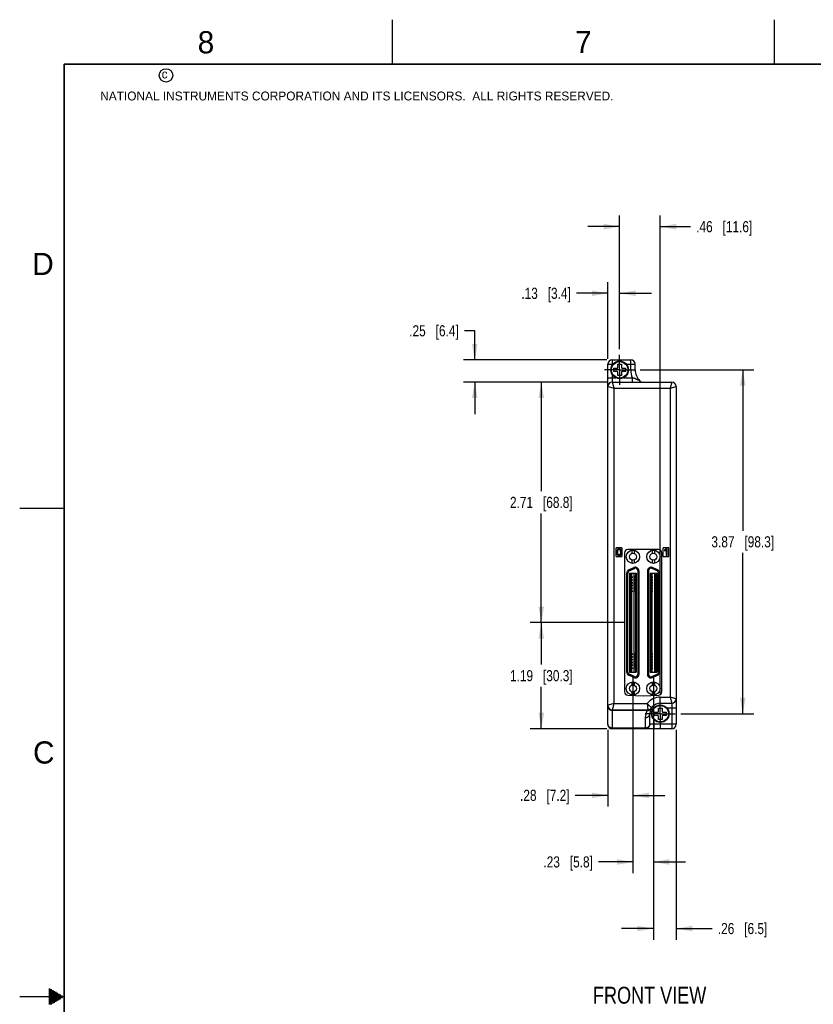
# Model space of a CAD drawing. Header units: inches. Extents: x 0 to 34, y 0 to 22.
# Tile 2 of 60: x 0 to 8.9, y 10.9 to 22. Entities that reach past the tile are written whole.
import ezdxf

# ---------------------------------------------------------------- set-up
doc = ezdxf.new("R2010")
doc.units = ezdxf.units.IN
doc.header["$LTSCALE"] = 1.87
doc.header["$MEASUREMENT"] = 0
doc.linetypes.add('CENTER', pattern=[0.6, 0.375, -0.075, 0.075, -0.075])
doc.layers.get('0').update_dxf_attribs({"linetype": 'CONTINUOUS'})
for name, color, linetype in [('02___PRT_ALL_AXES', 7, 'CONTINUOUS'), ('DETAIL', 7, 'CONTINUOUS'), ('DIMENSIONS', 7, 'CONTINUOUS')]:
    doc.layers.add(name, color=color, linetype=linetype)
doc.styles.get("Standard").update_dxf_attribs({"font": 'txt', "width": 0.8})
doc.styles.add('TEXTSTYLE_2', font='txt')
doc.dimstyles.new('DIMSTYLE_2', dxfattribs={"dimtxt": 0.125, "dimasz": 0.18, "dimexe": 0.125, "dimexo": 0.0625, "dimgap": 0.0625, "dimtad": 0, "dimtih": 1, "dimtoh": 1, "dimzin": 4, "dimdsep": 46, "dimtxsty": 'STANDARD', "dimblk": '_FILLED', "dimblk1": '_FILLED', "dimblk2": '_FILLED', "dimcen": 0.09, "dimadec": 0, "dimazin": 0, "dimtp": 0.001, "dimtm": 0.001, "dimtfac": 1, "dimtofl": 0, "dimtmove": 0, "dimatfit": 3, "dimldrblk": '_FILLED', "dimfxl": 1, "dimtolj": 1, "dimtzin": 4, "dimarcsym": 0})

# ---------------------------------------------------------------- blocks, each defined once
blk = doc.blocks.new('_FILLED')
at = {"color": 0, "linetype": 'BYBLOCK'}
blk.add_solid([(0, 0), (-1, 0.174), (-1, -0.174)], dxfattribs=at)
blk = doc.blocks.new('*D16')
at = {"layer": 'DIMENSIONS', "color": 2, "linetype": 'CONTINUOUS'}
for p, q in [((6.807, 15.212), (5.75, 15.212)), ((5.875, 15.212), (5.875, 14.74)), ((5.875, 14.017), (5.875, 14.49)), ((6.613, 14.017), (5.75, 14.017))]:
    blk.add_line(p, q, dxfattribs=at)
at = {"layer": 'DIMENSIONS', "color": 2, "linetype": 'CONTINUOUS', "xscale": 0.18, "yscale": 0.18, "zscale": 0.18}
for p, rotation in [((5.875, 15.212), 90), ((5.875, 14.017), 270)]:
    blk.add_blockref('_FILLED', p, dxfattribs=dict(at, rotation=rotation))
at = {"layer": 'DIMENSIONS', "color": 2, "linetype": 'CONTINUOUS', "insert": (5.875, 14.677), "char_height": 0.125, "width": 1.125, "attachment_point": 2, "line_spacing_factor": 0.9}
blk.add_mtext('1.19{\\Ftxt.shx;\\W1.000000;\\H0.125000; }[30.3]', dxfattribs=at)
blk = doc.blocks.new('*D17')
at = {"layer": 'DIMENSIONS', "color": 2, "linetype": 'CONTINUOUS'}
for p, q in [((6.613, 17.919), (5.75, 17.919)), ((5.875, 17.919), (5.875, 16.691)), ((5.875, 15.212), (5.875, 16.441)), ((6.807, 15.212), (5.75, 15.212))]:
    blk.add_line(p, q, dxfattribs=at)
at = {"layer": 'DIMENSIONS', "color": 2, "linetype": 'CONTINUOUS', "xscale": 0.18, "yscale": 0.18, "zscale": 0.18}
for p, rotation in [((5.875, 17.919), 90), ((5.875, 15.212), 270)]:
    blk.add_blockref('_FILLED', p, dxfattribs=dict(at, rotation=rotation))
at = {"layer": 'DIMENSIONS', "color": 2, "linetype": 'CONTINUOUS', "insert": (5.875, 16.628), "char_height": 0.125, "width": 1.125, "attachment_point": 2, "line_spacing_factor": 0.9}
blk.add_mtext('2.71{\\Ftxt.shx;\\W1.000000;\\H0.125000; }[68.8]', dxfattribs=at)
blk = doc.blocks.new('*D18')
at = {"layer": 'DIMENSIONS', "color": 2, "linetype": 'CONTINUOUS'}
for p, q in [((5.125, 18.498), (5.008, 18.498)), ((5.125, 18.17), (5.125, 18.498)), ((6.613, 18.17), (5, 18.17)), ((6.613, 17.919), (5, 17.919)), ((5.125, 17.919), (5.125, 17.559))]:
    blk.add_line(p, q, dxfattribs=at)
at = {"layer": 'DIMENSIONS', "color": 2, "linetype": 'CONTINUOUS', "xscale": 0.18, "yscale": 0.18, "zscale": 0.18}
for p, rotation in [((5.125, 18.17), 270), ((5.125, 17.919), 90)]:
    blk.add_blockref('_FILLED', p, dxfattribs=dict(at, rotation=rotation))
at = {"layer": 'DIMENSIONS', "color": 2, "linetype": 'CONTINUOUS', "insert": (4.945, 18.56), "char_height": 0.125, "width": 0.925, "attachment_point": 3, "line_spacing_factor": 0.9}
blk.add_mtext('.25{\\Ftxt.shx;\\W1.000000;\\H0.125000; }[6.4]', dxfattribs=at)
blk = doc.blocks.new('*D19')
at = {"layer": 'DIMENSIONS', "color": 2, "linetype": 'CONTINUOUS'}
for p, q in [((6.989, 18.058), (8.269, 18.058)), ((8.144, 18.058), (8.144, 16.247)), ((8.144, 14.186), (8.144, 15.997)), ((7.447, 14.186), (8.269, 14.186))]:
    blk.add_line(p, q, dxfattribs=at)
at = {"layer": 'DIMENSIONS', "color": 2, "linetype": 'CONTINUOUS', "xscale": 0.18, "yscale": 0.18, "zscale": 0.18}
for p, rotation in [((8.144, 18.058), 90), ((8.144, 14.186), 270)]:
    blk.add_blockref('_FILLED', p, dxfattribs=dict(at, rotation=rotation))
at = {"layer": 'DIMENSIONS', "color": 2, "linetype": 'CONTINUOUS', "insert": (8.144, 16.184), "char_height": 0.125, "width": 1.125, "attachment_point": 2, "line_spacing_factor": 0.9}
blk.add_mtext('3.87{\\Ftxt.shx;\\W1.000000;\\H0.125000; }[98.3]', dxfattribs=at)
blk = doc.blocks.new('*D20')
at = {"layer": 'DIMENSIONS', "color": 2, "linetype": 'CONTINUOUS'}
for p, q in [((6.907, 14.593), (6.907, 13.142)), ((6.625, 14.005), (6.625, 13.142)), ((6.625, 13.267), (6.256, 13.267)), ((6.907, 13.267), (7.267, 13.267))]:
    blk.add_line(p, q, dxfattribs=at)
at = {"layer": 'DIMENSIONS', "color": 2, "linetype": 'CONTINUOUS', "xscale": 0.18, "yscale": 0.18, "zscale": 0.18}
blk.add_blockref('_FILLED', (6.625, 13.267), dxfattribs=at)
at = {"layer": 'DIMENSIONS', "color": 2, "linetype": 'CONTINUOUS', "xscale": 0.18, "yscale": 0.18, "zscale": 0.18, "rotation": 180}
blk.add_blockref('_FILLED', (6.907, 13.267), dxfattribs=at)
at = {"layer": 'DIMENSIONS', "color": 2, "linetype": 'CONTINUOUS', "insert": (6.193, 13.33), "char_height": 0.125, "width": 0.925, "attachment_point": 3, "line_spacing_factor": 0.9}
blk.add_mtext('.28{\\Ftxt.shx;\\W1.000000;\\H0.125000; }[7.2]', dxfattribs=at)
blk = doc.blocks.new('*D21')
at = {"layer": 'DIMENSIONS', "color": 2, "linetype": 'CONTINUOUS'}
for p, q in [((6.907, 14.593), (6.907, 12.392)), ((7.137, 14.593), (7.137, 12.392)), ((6.907, 12.517), (6.519, 12.517)), ((7.137, 12.517), (7.497, 12.517))]:
    blk.add_line(p, q, dxfattribs=at)
at = {"layer": 'DIMENSIONS', "color": 2, "linetype": 'CONTINUOUS', "xscale": 0.18, "yscale": 0.18, "zscale": 0.18}
blk.add_blockref('_FILLED', (6.907, 12.517), dxfattribs=at)
at = {"layer": 'DIMENSIONS', "color": 2, "linetype": 'CONTINUOUS', "xscale": 0.18, "yscale": 0.18, "zscale": 0.18, "rotation": 180}
blk.add_blockref('_FILLED', (7.137, 12.517), dxfattribs=at)
at = {"layer": 'DIMENSIONS', "color": 2, "linetype": 'CONTINUOUS', "insert": (6.456, 12.58), "char_height": 0.125, "width": 0.925, "attachment_point": 3, "line_spacing_factor": 0.9}
blk.add_mtext('.23{\\Ftxt.shx;\\W1.000000;\\H0.125000; }[5.8]', dxfattribs=at)
blk = doc.blocks.new('*D22')
at = {"layer": 'DIMENSIONS', "color": 2, "linetype": 'CONTINUOUS'}
for p, q in [((7.137, 14.593), (7.137, 11.642)), ((7.394, 14.005), (7.394, 11.642)), ((7.137, 11.767), (6.777, 11.767)), ((7.394, 11.767), (7.801, 11.767))]:
    blk.add_line(p, q, dxfattribs=at)
at = {"layer": 'DIMENSIONS', "color": 2, "linetype": 'CONTINUOUS', "xscale": 0.18, "yscale": 0.18, "zscale": 0.18}
blk.add_blockref('_FILLED', (7.137, 11.767), dxfattribs=at)
at = {"layer": 'DIMENSIONS', "color": 2, "linetype": 'CONTINUOUS', "xscale": 0.18, "yscale": 0.18, "zscale": 0.18, "rotation": 180}
blk.add_blockref('_FILLED', (7.394, 11.767), dxfattribs=at)
at = {"layer": 'DIMENSIONS', "color": 2, "linetype": 'CONTINUOUS', "insert": (7.863, 11.83), "char_height": 0.125, "width": 0.925, "attachment_point": 1, "line_spacing_factor": 0.9}
blk.add_mtext('.26{\\Ftxt.shx;\\W1.000000;\\H0.125000; }[6.5]', dxfattribs=at)
blk = doc.blocks.new('*D23')
at = {"layer": 'DIMENSIONS', "color": 2, "linetype": 'CONTINUOUS'}
for p, q in [((6.757, 18.289), (6.757, 19.795)), ((7.215, 14.417), (7.215, 19.795)), ((6.757, 19.67), (6.397, 19.67)), ((7.215, 19.67), (7.557, 19.67))]:
    blk.add_line(p, q, dxfattribs=at)
at = {"layer": 'DIMENSIONS', "color": 2, "linetype": 'CONTINUOUS', "xscale": 0.18, "yscale": 0.18, "zscale": 0.18}
blk.add_blockref('_FILLED', (6.757, 19.67), dxfattribs=at)
at = {"layer": 'DIMENSIONS', "color": 2, "linetype": 'CONTINUOUS', "xscale": 0.18, "yscale": 0.18, "zscale": 0.18, "rotation": 180}
blk.add_blockref('_FILLED', (7.215, 19.67), dxfattribs=at)
at = {"layer": 'DIMENSIONS', "color": 2, "linetype": 'CONTINUOUS', "insert": (7.619, 19.732), "char_height": 0.125, "width": 1.025, "attachment_point": 1, "line_spacing_factor": 0.9}
blk.add_mtext('.46{\\Ftxt.shx;\\W1.000000;\\H0.125000; }[11.6]', dxfattribs=at)
blk = doc.blocks.new('*D24')
at = {"layer": 'DIMENSIONS', "color": 2, "linetype": 'CONTINUOUS'}
for p, q in [((6.625, 18.182), (6.625, 19.045)), ((6.757, 18.289), (6.757, 19.045)), ((6.625, 18.92), (6.27, 18.92)), ((6.757, 18.92), (7.117, 18.92))]:
    blk.add_line(p, q, dxfattribs=at)
at = {"layer": 'DIMENSIONS', "color": 2, "linetype": 'CONTINUOUS', "xscale": 0.18, "yscale": 0.18, "zscale": 0.18}
blk.add_blockref('_FILLED', (6.625, 18.92), dxfattribs=at)
at = {"layer": 'DIMENSIONS', "color": 2, "linetype": 'CONTINUOUS', "xscale": 0.18, "yscale": 0.18, "zscale": 0.18, "rotation": 180}
blk.add_blockref('_FILLED', (6.757, 18.92), dxfattribs=at)
at = {"layer": 'DIMENSIONS', "color": 2, "linetype": 'CONTINUOUS', "insert": (6.207, 18.982), "char_height": 0.125, "width": 0.925, "attachment_point": 3, "line_spacing_factor": 0.9}
blk.add_mtext('.13{\\Ftxt.shx;\\W1.000000;\\H0.125000; }[3.4]', dxfattribs=at)

msp = doc.modelspace()

# ---------------------------------------------------------------- linework, layer by layer
at = {"color": 2, "linetype": 'CONTINUOUS'}
for p, q in [((4.2, 21.5), (4.2, 22)), ((8.5, 21.5), (8.5, 22)), ((0, 16.5), (0.5, 16.5)), ((0.33, 11.09), (0.344, 11.09)), ((0.5, 11), (0, 11)), ((0.33, 11.08), (0.361, 11.08)), ((0.33, 11.07), (0.379, 11.07)), ((0.33, 11.06), (0.396, 11.06)), ((0.33, 11.05), (0.413, 11.05)), ((0.33, 11.04), (0.431, 11.04)), ((0.33, 11.03), (0.448, 11.03)), ((0.33, 11.02), (0.465, 11.02)), ((0.33, 11.01), (0.483, 11.01)), ((0.33, 10.99), (0.483, 10.99)), ((0.33, 10.98), (0.465, 10.98)), ((0.33, 10.97), (0.448, 10.97)), ((0.33, 10.96), (0.431, 10.96)), ((0.33, 10.95), (0.413, 10.95)), ((0.33, 10.94), (0.396, 10.94)), ((0.33, 10.93), (0.379, 10.93)), ((0.33, 10.92), (0.361, 10.92))]:
    msp.add_line(p, q, dxfattribs=at)
at = {"color": 7, "linetype": 'CONTINUOUS'}
for p, q in [((6.625, 14.067), (6.625, 18.12)), ((6.625, 18.12), (6.681, 18.12)), ((6.675, 18.112), (6.675, 18.17)), ((6.675, 18.17), (6.882, 18.17)), ((6.693, 18.038), (6.693, 18.077)), ((6.693, 18.077), (6.732, 18.077)), ((6.732, 18.077), (6.738, 18.083)), ((6.738, 18.083), (6.738, 18.122)), ((6.738, 18.122), (6.777, 18.122)), ((6.777, 18.122), (6.777, 18.083)), ((6.777, 18.083), (6.783, 18.077)), ((6.783, 18.077), (6.822, 18.077)), ((6.822, 18.077), (6.822, 18.038)), ((6.834, 18.12), (6.932, 18.12)), ((6.882, 18.058), (6.882, 18.17)), ((6.932, 18.058), (6.932, 18.12)), ((6.625, 17.969), (6.715, 17.969)), ((6.675, 17.919), (6.675, 18.004)), ((6.732, 18.038), (6.693, 18.038)), ((6.738, 18.032), (6.732, 18.038)), ((6.738, 17.993), (6.738, 18.032)), ((6.777, 17.993), (6.738, 17.993)), ((6.783, 18.038), (6.777, 18.032)), ((6.777, 18.032), (6.777, 17.993)), ((6.822, 18.038), (6.783, 18.038)), ((6.8, 17.969), (6.9, 17.969)), ((6.882, 18.058), (6.932, 18.058)), ((6.9, 17.969), (6.9, 17.919)), ((6.625, 17.869), (6.694, 17.851)), ((6.675, 17.919), (7.344, 17.919)), ((6.694, 17.851), (6.675, 17.919)), ((6.694, 14.3), (6.694, 17.851)), ((6.694, 17.851), (7.325, 17.851)), ((7.344, 17.919), (7.325, 17.851)), ((7.325, 17.851), (7.394, 17.869)), ((7.325, 17.851), (7.325, 14.373)), ((7.394, 17.869), (7.394, 14.067)), ((6.716, 16.045), (6.716, 15.965)), ((6.776, 16.055), (6.726, 16.055)), ((6.786, 15.965), (6.786, 16.045)), ((6.811, 15.996), (6.811, 14.434)), ((7.194, 16.035), (6.85, 16.035)), ((6.894, 16.028), (6.894, 15.992)), ((6.92, 16.028), (6.92, 15.992)), ((7.124, 16.028), (7.124, 15.992)), ((7.15, 16.028), (7.15, 15.992)), ((7.233, 14.434), (7.233, 15.996)), ((7.243, 16.045), (7.243, 15.965)), ((7.303, 16.055), (7.253, 16.055)), ((7.264, 16.031), (7.264, 16.02)), ((7.282, 16.031), (7.282, 15.967)), ((7.282, 15.967), (7.293, 15.967)), ((7.293, 16.044), (7.283, 16.044)), ((7.293, 15.967), (7.293, 16.044)), ((7.313, 15.965), (7.313, 16.045)), ((6.726, 15.955), (6.776, 15.955)), ((6.894, 15.917), (6.894, 15.881)), ((6.92, 15.917), (6.92, 15.881)), ((7.124, 15.917), (7.124, 15.881)), ((7.15, 15.917), (7.15, 15.881)), ((7.253, 15.955), (7.303, 15.955)), ((6.838, 15.769), (6.85, 15.769)), ((6.838, 14.655), (6.838, 15.769)), ((6.85, 14.655), (6.85, 15.769)), ((6.861, 15.805), (6.918, 15.831)), ((6.861, 15.805), (6.866, 15.794)), ((6.866, 15.794), (6.923, 15.821)), ((6.87, 15.769), (6.945, 15.769)), ((6.87, 15.769), (6.87, 14.655)), ((6.881, 15.769), (6.881, 14.655)), ((6.893, 15.731), (6.893, 15.769)), ((6.918, 15.831), (6.923, 15.821)), ((6.922, 15.731), (6.922, 15.769)), ((6.934, 15.769), (6.934, 14.655)), ((6.945, 15.769), (6.945, 14.655)), ((6.974, 15.796), (6.962, 15.796)), ((6.962, 15.796), (6.962, 14.628)), ((6.974, 15.796), (6.974, 14.628)), ((7.07, 15.796), (7.082, 15.796)), ((7.07, 15.796), (7.07, 14.628)), ((7.082, 15.796), (7.082, 14.628)), ((7.1, 15.769), (7.175, 15.769)), ((7.1, 15.769), (7.1, 14.655)), ((7.111, 15.769), (7.111, 14.655)), ((7.126, 15.831), (7.121, 15.821)), ((7.179, 15.794), (7.121, 15.821)), ((7.122, 15.731), (7.122, 15.769)), ((7.184, 15.805), (7.126, 15.831)), ((7.152, 15.731), (7.152, 15.769)), ((7.164, 15.769), (7.164, 14.655)), ((7.175, 15.769), (7.175, 14.655)), ((7.184, 15.805), (7.179, 15.794)), ((7.206, 15.769), (7.195, 15.769)), ((7.195, 14.655), (7.195, 15.769)), ((7.206, 14.655), (7.206, 15.769)), ((6.898, 15.731), (6.881, 15.731)), ((6.898, 15.717), (6.881, 15.717)), ((6.898, 15.699), (6.881, 15.699)), ((6.898, 15.686), (6.881, 15.686)), ((6.898, 15.668), (6.881, 15.668)), ((6.898, 15.654), (6.881, 15.654)), ((6.898, 15.636), (6.881, 15.636)), ((6.887, 15.717), (6.887, 15.731)), ((6.887, 15.686), (6.887, 15.699)), ((6.887, 15.654), (6.887, 15.668)), ((6.887, 15.623), (6.887, 15.636)), ((6.893, 15.699), (6.893, 15.717)), ((6.893, 15.668), (6.893, 15.686)), ((6.893, 15.636), (6.893, 15.654)), ((6.898, 15.731), (6.898, 15.717)), ((6.898, 15.699), (6.898, 15.686)), ((6.898, 15.668), (6.898, 15.654)), ((6.898, 15.636), (6.898, 15.623)), ((6.934, 15.731), (6.916, 15.731)), ((6.916, 15.731), (6.916, 15.717)), ((6.934, 15.717), (6.916, 15.717)), ((6.934, 15.699), (6.916, 15.699)), ((6.916, 15.699), (6.916, 15.686)), ((6.934, 15.686), (6.916, 15.686)), ((6.934, 15.668), (6.916, 15.668)), ((6.916, 15.668), (6.916, 15.654)), ((6.934, 15.654), (6.916, 15.654)), ((6.934, 15.636), (6.916, 15.636)), ((6.916, 15.636), (6.916, 15.623)), ((6.922, 15.699), (6.922, 15.717)), ((6.922, 15.668), (6.922, 15.686)), ((6.922, 15.636), (6.922, 15.654)), ((6.927, 15.717), (6.927, 15.731)), ((6.927, 15.686), (6.927, 15.699)), ((6.927, 15.654), (6.927, 15.668)), ((6.927, 15.623), (6.927, 15.636)), ((7.125, 15.731), (7.111, 15.731)), ((7.125, 15.717), (7.111, 15.717)), ((7.125, 15.699), (7.111, 15.699)), ((7.125, 15.686), (7.111, 15.686)), ((7.125, 15.668), (7.111, 15.668)), ((7.125, 15.654), (7.111, 15.654)), ((7.125, 15.636), (7.111, 15.636)), ((7.114, 15.717), (7.114, 15.731)), ((7.114, 15.686), (7.114, 15.699)), ((7.114, 15.654), (7.114, 15.668)), ((7.114, 15.623), (7.114, 15.636)), ((7.122, 15.699), (7.122, 15.717)), ((7.122, 15.668), (7.122, 15.686)), ((7.122, 15.636), (7.122, 15.654)), ((7.125, 15.731), (7.125, 15.717)), ((7.125, 15.699), (7.125, 15.686)), ((7.125, 15.668), (7.125, 15.654)), ((7.125, 15.636), (7.125, 15.623)), ((7.164, 15.731), (7.151, 15.731)), ((7.151, 15.731), (7.151, 15.717)), ((7.164, 15.717), (7.151, 15.717)), ((7.164, 15.699), (7.151, 15.699)), ((7.151, 15.699), (7.151, 15.686)), ((7.164, 15.686), (7.151, 15.686)), ((7.164, 15.668), (7.151, 15.668)), ((7.151, 15.668), (7.151, 15.654)), ((7.164, 15.654), (7.151, 15.654)), ((7.164, 15.636), (7.151, 15.636)), ((7.151, 15.636), (7.151, 15.623)), ((7.152, 15.699), (7.152, 15.717)), ((7.152, 15.668), (7.152, 15.686)), ((7.152, 15.636), (7.152, 15.654)), ((7.162, 15.717), (7.162, 15.731)), ((7.162, 15.686), (7.162, 15.699)), ((7.162, 15.654), (7.162, 15.668)), ((7.162, 15.623), (7.162, 15.636)), ((6.898, 15.623), (6.881, 15.623)), ((6.898, 15.605), (6.881, 15.605)), ((6.898, 15.591), (6.881, 15.591)), ((6.898, 15.573), (6.881, 15.573)), ((6.898, 15.56), (6.881, 15.56)), ((6.887, 15.591), (6.887, 15.605)), ((6.887, 15.56), (6.887, 15.573)), ((6.893, 15.605), (6.893, 15.623)), ((6.893, 15.573), (6.893, 15.591)), ((6.893, 14.865), (6.893, 15.56)), ((6.898, 15.605), (6.898, 15.591)), ((6.898, 15.573), (6.898, 15.56)), ((6.934, 15.623), (6.916, 15.623)), ((6.934, 15.605), (6.916, 15.605)), ((6.916, 15.605), (6.916, 15.591)), ((6.934, 15.591), (6.916, 15.591)), ((6.934, 15.573), (6.916, 15.573)), ((6.916, 15.573), (6.916, 15.56)), ((6.934, 15.56), (6.916, 15.56)), ((6.922, 15.605), (6.922, 15.623)), ((6.922, 15.573), (6.922, 15.591)), ((6.922, 14.865), (6.922, 15.56)), ((6.927, 15.591), (6.927, 15.605)), ((6.927, 15.56), (6.927, 15.573)), ((7.125, 15.623), (7.111, 15.623)), ((7.125, 15.605), (7.111, 15.605)), ((7.125, 15.591), (7.111, 15.591)), ((7.125, 15.573), (7.111, 15.573)), ((7.125, 15.56), (7.111, 15.56)), ((7.114, 15.591), (7.114, 15.605)), ((7.114, 15.56), (7.114, 15.573)), ((7.122, 15.605), (7.122, 15.623)), ((7.122, 15.573), (7.122, 15.591)), ((7.122, 14.865), (7.122, 15.56)), ((7.125, 15.605), (7.125, 15.591)), ((7.125, 15.573), (7.125, 15.56)), ((7.164, 15.623), (7.151, 15.623)), ((7.164, 15.605), (7.151, 15.605)), ((7.151, 15.605), (7.151, 15.591)), ((7.164, 15.591), (7.151, 15.591)), ((7.164, 15.573), (7.151, 15.573)), ((7.151, 15.573), (7.151, 15.56)), ((7.164, 15.56), (7.151, 15.56)), ((7.152, 15.605), (7.152, 15.623)), ((7.152, 15.573), (7.152, 15.591)), ((7.152, 14.865), (7.152, 15.56)), ((7.162, 15.591), (7.162, 15.605)), ((7.162, 15.56), (7.162, 15.573)), ((6.898, 14.865), (6.881, 14.865)), ((6.887, 14.851), (6.887, 14.865)), ((6.898, 14.865), (6.898, 14.851)), ((6.934, 14.865), (6.916, 14.865)), ((6.916, 14.865), (6.916, 14.851)), ((6.927, 14.851), (6.927, 14.865)), ((7.125, 14.865), (7.111, 14.865)), ((7.114, 14.851), (7.114, 14.865)), ((7.125, 14.865), (7.125, 14.851)), ((7.164, 14.865), (7.151, 14.865)), ((7.151, 14.865), (7.151, 14.851)), ((7.162, 14.851), (7.162, 14.865)), ((6.898, 14.851), (6.881, 14.851)), ((6.898, 14.833), (6.881, 14.833)), ((6.898, 14.819), (6.881, 14.819)), ((6.898, 14.802), (6.881, 14.802)), ((6.898, 14.788), (6.881, 14.788)), ((6.899, 14.77), (6.881, 14.77)), ((6.899, 14.756), (6.881, 14.756)), ((6.887, 14.819), (6.887, 14.833)), ((6.887, 14.788), (6.887, 14.802)), ((6.887, 14.756), (6.887, 14.77)), ((6.893, 14.833), (6.893, 14.851)), ((6.893, 14.802), (6.893, 14.819)), ((6.893, 14.77), (6.893, 14.788)), ((6.893, 14.739), (6.893, 14.756)), ((6.898, 14.833), (6.898, 14.819)), ((6.898, 14.802), (6.898, 14.788)), ((6.899, 14.77), (6.899, 14.756)), ((6.934, 14.851), (6.916, 14.851)), ((6.934, 14.833), (6.916, 14.833)), ((6.916, 14.833), (6.916, 14.819)), ((6.934, 14.819), (6.916, 14.819)), ((6.934, 14.802), (6.916, 14.802)), ((6.916, 14.802), (6.916, 14.788)), ((6.934, 14.788), (6.916, 14.788)), ((6.934, 14.77), (6.916, 14.77)), ((6.916, 14.77), (6.916, 14.756)), ((6.934, 14.756), (6.916, 14.756)), ((6.922, 14.833), (6.922, 14.851)), ((6.922, 14.802), (6.922, 14.819)), ((6.922, 14.77), (6.922, 14.788)), ((6.922, 14.739), (6.922, 14.756)), ((6.927, 14.819), (6.927, 14.833)), ((6.927, 14.788), (6.927, 14.802)), ((6.927, 14.756), (6.927, 14.77)), ((7.125, 14.851), (7.111, 14.851)), ((7.125, 14.833), (7.111, 14.833)), ((7.125, 14.819), (7.111, 14.819)), ((7.125, 14.802), (7.111, 14.802)), ((7.125, 14.788), (7.111, 14.788)), ((7.125, 14.77), (7.111, 14.77)), ((7.125, 14.756), (7.111, 14.756)), ((7.114, 14.819), (7.114, 14.833)), ((7.114, 14.788), (7.114, 14.802)), ((7.114, 14.756), (7.114, 14.77)), ((7.122, 14.833), (7.122, 14.851)), ((7.122, 14.802), (7.122, 14.819)), ((7.122, 14.77), (7.122, 14.788)), ((7.122, 14.739), (7.122, 14.756)), ((7.125, 14.833), (7.125, 14.819)), ((7.125, 14.802), (7.125, 14.788)), ((7.125, 14.77), (7.125, 14.756)), ((7.164, 14.851), (7.151, 14.851)), ((7.164, 14.833), (7.151, 14.833)), ((7.151, 14.833), (7.151, 14.819)), ((7.164, 14.819), (7.151, 14.819)), ((7.164, 14.802), (7.151, 14.802)), ((7.151, 14.802), (7.151, 14.788)), ((7.164, 14.788), (7.151, 14.788)), ((7.164, 14.77), (7.151, 14.77)), ((7.151, 14.77), (7.151, 14.756)), ((7.164, 14.756), (7.151, 14.756)), ((7.152, 14.833), (7.152, 14.851)), ((7.152, 14.802), (7.152, 14.819)), ((7.152, 14.77), (7.152, 14.788)), ((7.152, 14.739), (7.152, 14.756)), ((7.162, 14.819), (7.162, 14.833)), ((7.162, 14.788), (7.162, 14.802)), ((7.162, 14.756), (7.162, 14.77)), ((6.838, 14.655), (6.85, 14.655)), ((6.87, 14.655), (6.945, 14.655)), ((6.898, 14.739), (6.881, 14.739)), ((6.898, 14.725), (6.881, 14.725)), ((6.898, 14.707), (6.881, 14.707)), ((6.898, 14.693), (6.881, 14.693)), ((6.887, 14.725), (6.887, 14.739)), ((6.887, 14.693), (6.887, 14.707)), ((6.893, 14.707), (6.893, 14.725)), ((6.893, 14.655), (6.893, 14.693)), ((6.898, 14.739), (6.898, 14.725)), ((6.898, 14.707), (6.898, 14.693)), ((6.934, 14.739), (6.916, 14.739)), ((6.916, 14.739), (6.916, 14.725)), ((6.934, 14.725), (6.916, 14.725)), ((6.934, 14.707), (6.916, 14.707)), ((6.916, 14.707), (6.916, 14.693)), ((6.934, 14.693), (6.916, 14.693)), ((6.922, 14.707), (6.922, 14.725)), ((6.922, 14.655), (6.922, 14.693)), ((6.927, 14.725), (6.927, 14.739)), ((6.927, 14.693), (6.927, 14.707)), ((7.1, 14.655), (7.175, 14.655)), ((7.125, 14.739), (7.111, 14.739)), ((7.125, 14.725), (7.111, 14.725)), ((7.125, 14.707), (7.111, 14.707)), ((7.125, 14.693), (7.111, 14.693)), ((7.114, 14.725), (7.114, 14.739)), ((7.114, 14.693), (7.114, 14.707)), ((7.122, 14.707), (7.122, 14.725)), ((7.122, 14.655), (7.122, 14.693)), ((7.125, 14.739), (7.125, 14.725)), ((7.125, 14.707), (7.125, 14.693)), ((7.164, 14.739), (7.151, 14.739)), ((7.151, 14.739), (7.151, 14.725)), ((7.164, 14.725), (7.151, 14.725)), ((7.164, 14.707), (7.151, 14.707)), ((7.151, 14.707), (7.151, 14.693)), ((7.164, 14.693), (7.151, 14.693)), ((7.152, 14.707), (7.152, 14.725)), ((7.152, 14.655), (7.152, 14.693)), ((7.162, 14.725), (7.162, 14.739)), ((7.162, 14.693), (7.162, 14.707)), ((7.206, 14.655), (7.195, 14.655)), ((6.861, 14.62), (6.866, 14.63)), ((6.918, 14.593), (6.861, 14.62)), ((6.923, 14.604), (6.866, 14.63)), ((6.894, 14.544), (6.894, 14.507)), ((6.918, 14.593), (6.923, 14.604)), ((6.92, 14.544), (6.92, 14.507)), ((6.974, 14.628), (6.962, 14.628)), ((7.07, 14.628), (7.082, 14.628)), ((7.121, 14.604), (7.179, 14.63)), ((7.126, 14.593), (7.121, 14.604)), ((7.124, 14.544), (7.124, 14.507)), ((7.126, 14.593), (7.184, 14.62)), ((7.15, 14.544), (7.15, 14.507)), ((7.184, 14.62), (7.179, 14.63)), ((6.894, 14.433), (6.894, 14.396)), ((6.92, 14.433), (6.92, 14.396)), ((7.124, 14.433), (7.124, 14.396)), ((7.15, 14.433), (7.15, 14.396)), ((6.849, 14.395), (7.022, 14.389)), ((7.022, 14.389), (7.196, 14.395)), ((7.215, 14.373), (7.325, 14.373)), ((7.215, 14.284), (7.215, 14.373)), ((7.215, 14.304), (7.344, 14.304)), ((7.325, 14.373), (7.344, 14.304)), ((7.394, 14.354), (7.325, 14.373)), ((7.344, 14.304), (7.344, 14.017)), ((6.694, 14.3), (6.625, 14.281)), ((6.675, 14.231), (6.694, 14.3)), ((6.675, 14.231), (7.076, 14.231)), ((6.675, 14.017), (6.675, 14.231)), ((7.068, 14.224), (6.675, 14.224)), ((6.694, 14.3), (7.067, 14.3)), ((7.067, 14.3), (7.076, 14.231)), ((7.151, 14.205), (7.19, 14.205)), ((7.151, 14.166), (7.151, 14.205)), ((7.19, 14.205), (7.196, 14.211)), ((7.196, 14.25), (7.235, 14.25)), ((7.196, 14.211), (7.196, 14.25)), ((7.235, 14.25), (7.235, 14.211)), ((7.235, 14.211), (7.241, 14.205)), ((7.241, 14.205), (7.28, 14.205)), ((7.28, 14.205), (7.28, 14.166)), ((7.286, 14.254), (7.394, 14.254)), ((7.047, 14.017), (7.047, 14.143)), ((7.117, 14.186), (7.097, 14.186)), ((7.097, 14.067), (7.097, 14.186)), ((7.147, 14.017), (7.147, 14.116)), ((7.19, 14.166), (7.151, 14.166)), ((7.196, 14.16), (7.19, 14.166)), ((7.196, 14.121), (7.196, 14.16)), ((7.235, 14.121), (7.196, 14.121)), ((7.241, 14.166), (7.235, 14.16)), ((7.235, 14.16), (7.235, 14.121)), ((7.28, 14.166), (7.241, 14.166)), ((7.047, 14.024), (6.675, 14.024)), ((7.344, 14.017), (6.675, 14.017)), ((7.394, 14.067), (7.097, 14.067))]:
    msp.add_line(p, q, dxfattribs=at)
at = {"color": 7, "linetype": 'CONTINUOUS', "const_width": 0.02}
for points in [[(0.5, 21.5), (0.5, 0.5)], [(33.5, 21.5), (0.5, 21.5)]]:
    msp.add_lwpolyline(points, dxfattribs=at)
at = {"color": 2, "linetype": 'CONTINUOUS'}
msp.add_circle((1.648, 21.373), 0.0754, dxfattribs=at)
at = {"color": 7, "linetype": 'CONTINUOUS'}
for centre, radius in [((6.757, 18.058), 0.0985), ((6.757, 18.058), 0.0925), ((6.907, 15.954), 0.0748), ((6.907, 15.954), 0.0394), ((7.137, 15.954), 0.0748), ((7.137, 15.954), 0.0394), ((6.907, 14.47), 0.0748), ((7.137, 14.47), 0.0748), ((6.907, 14.47), 0.0394), ((7.137, 14.47), 0.0394), ((7.215, 14.186), 0.0985), ((7.215, 14.186), 0.0925)]:
    msp.add_circle(centre, radius, dxfattribs=at)
for centre, radius, start, end in [((6.675, 18.12), 0.05, 90, 180), ((6.882, 18.12), 0.05, 0, 90), ((7.11, 18.058), 0.228, 180, 202.9095), ((7.11, 18.058), 0.177, 180, 223.9952), ((6.675, 17.869), 0.05, 90, 180), ((7.018, 17.969), 0.05, 223.9952, 270), ((7.344, 17.869), 0.05, 0, 90), ((6.726, 16.045), 0.01, 90, 180), ((6.726, 15.965), 0.01, 180, 270), ((6.776, 16.045), 0.01, 0, 90), ((6.776, 15.965), 0.01, 270, 360), ((6.85, 15.996), 0.039, 90, 180), ((7.194, 15.996), 0.039, 0, 90), ((7.253, 16.045), 0.01, 90, 180), ((7.253, 15.965), 0.01, 180, 270), ((7.303, 16.045), 0.01, 0, 90), ((7.303, 15.965), 0.01, 270, 360), ((6.877, 15.769), 0.0394, 115, 180), ((6.877, 15.769), 0.0276, 115, 180), ((6.935, 15.796), 0.0394, 0, 115), ((6.935, 15.796), 0.0276, 0, 115), ((7.11, 15.796), 0.0394, 65, 180), ((7.11, 15.796), 0.0276, 65, 180), ((7.167, 15.769), 0.0276, 0, 65), ((7.167, 15.769), 0.0394, 0, 65), ((6.877, 14.655), 0.0394, 180, 245), ((6.877, 14.655), 0.0276, 180, 245), ((7.167, 14.655), 0.0276, 295, 360), ((7.167, 14.655), 0.0394, 295, 360), ((6.935, 14.628), 0.0394, 245, 360), ((6.935, 14.628), 0.0276, 245, 360), ((7.11, 14.628), 0.0394, 180, 295), ((7.11, 14.628), 0.0276, 180, 295), ((6.85, 14.434), 0.039, 180, 268), ((7.194, 14.434), 0.039, 272, 360), ((7.215, 14.186), 0.187, 90, 142.5352), ((7.215, 14.186), 0.118, 90, 180), ((7.344, 14.354), 0.05, 270, 360), ((6.675, 14.281), 0.05, 180, 270), ((7.215, 14.143), 0.169, 151.0061, 179.9976), ((7.076, 14.281), 0.05, 270, 325.6445), ((6.675, 14.067), 0.05, 180, 270), ((7.047, 14.067), 0.05, 270, 360), ((7.344, 14.067), 0.05, 270, 360)]:
    msp.add_arc(centre, radius, start, end, dxfattribs=at)
for points, knots in [([(6.982, 17.935), (6.982, 17.935), (6.982, 17.935), (6.982, 17.935), (6.982, 17.935), (6.982, 17.935), (6.981, 17.935), (6.981, 17.935), (6.98, 17.936), (6.98, 17.936), (6.979, 17.936), (6.978, 17.937), (6.976, 17.938), (6.974, 17.939), (6.972, 17.94), (6.969, 17.941), (6.964, 17.943), (6.959, 17.946), (6.954, 17.948), (6.949, 17.951), (6.943, 17.953), (6.935, 17.957), (6.925, 17.961), (6.913, 17.965), (6.904, 17.968), (6.9, 17.969)], [0, 0, 0, 0, 0.00024, 0.000965, 0.002154, 0.003787, 0.008303, 0.014347, 0.021757, 0.030383, 0.040082, 0.050713, 0.074203, 0.09992, 0.127409, 0.156287, 0.216989, 0.280692, 0.34658, 0.414265, 0.483477, 0.554061, 0.69893, 0.848117, 1, 1, 1, 1]), ([(6.751, 16.045), (6.746, 16.045), (6.735, 16.042), (6.726, 16.026), (6.725, 16.013), (6.725, 16.004)], [0, 0, 0, 0, 0.28057, 0.53571, 1, 1, 1, 1]), ([(6.725, 16.004), (6.725, 15.997), (6.726, 15.988), (6.729, 15.979), (6.73, 15.978)], [0, 0, 0, 0, 0.824954, 1, 1, 1, 1]), ([(6.73, 15.978), (6.732, 15.973), (6.74, 15.966), (6.748, 15.965), (6.75, 15.965)], [0, 0, 0, 0, 0.714914, 1, 1, 1, 1]), ([(6.735, 16.005), (6.735, 16.012), (6.736, 16.022), (6.742, 16.034), (6.748, 16.036), (6.751, 16.036)], [0, 0, 0, 0, 0.546634, 0.777002, 1, 1, 1, 1]), ([(6.75, 15.974), (6.748, 15.974), (6.742, 15.976), (6.736, 15.987), (6.735, 15.998), (6.735, 16.005)], [0, 0, 0, 0, 0.204059, 0.415972, 1, 1, 1, 1]), ([(6.766, 16.005), (6.766, 15.998), (6.765, 15.988), (6.759, 15.977), (6.753, 15.974), (6.75, 15.974)], [0, 0, 0, 0, 0.549788, 0.779321, 1, 1, 1, 1]), ([(6.75, 15.965), (6.754, 15.965), (6.76, 15.967), (6.764, 15.97), (6.766, 15.971)], [0, 0, 0, 0, 0.687647, 1, 1, 1, 1]), ([(6.776, 16.006), (6.776, 16.014), (6.775, 16.028), (6.765, 16.043), (6.755, 16.045), (6.751, 16.045)], [0, 0, 0, 0, 0.483707, 0.726508, 1, 1, 1, 1]), ([(6.751, 16.036), (6.753, 16.036), (6.759, 16.035), (6.763, 16.027), (6.765, 16.017), (6.766, 16.009), (6.766, 16.005)], [0, 0, 0, 0, 0.198425, 0.40393, 0.66896, 1, 1, 1, 1]), ([(6.766, 15.971), (6.772, 15.977), (6.776, 15.99), (6.776, 16.002), (6.776, 16.006)], [0, 0, 0, 0, 0.669783, 1, 1, 1, 1]), ([(7.283, 16.044), (7.279, 16.04), (7.272, 16.036), (7.266, 16.032), (7.264, 16.031)], [0, 0, 0, 0, 0.72479, 1, 1, 1, 1]), ([(6.625, 14.268), (6.625, 14.265), (6.626, 14.259), (6.629, 14.251), (6.633, 14.243), (6.64, 14.237), (6.646, 14.232), (6.652, 14.229), (6.658, 14.227), (6.665, 14.225), (6.672, 14.224), (6.675, 14.224)], [0, 0, 0, 0, 0.115953, 0.233546, 0.353604, 0.476988, 0.603852, 0.668555, 0.733979, 0.866485, 1, 1, 1, 1]), ([(7.117, 14.253), (7.117, 14.253), (7.117, 14.253), (7.117, 14.253), (7.117, 14.253), (7.117, 14.253), (7.117, 14.253), (7.117, 14.253), (7.116, 14.254), (7.116, 14.254), (7.115, 14.255), (7.114, 14.256), (7.113, 14.257), (7.111, 14.258), (7.108, 14.261), (7.105, 14.263), (7.102, 14.266), (7.098, 14.27), (7.094, 14.273), (7.09, 14.277), (7.085, 14.282), (7.081, 14.286), (7.074, 14.292), (7.07, 14.297), (7.067, 14.3)], [0, 0, 0, 0, 0.000307, 0.001221, 0.002739, 0.004859, 0.00758, 0.0109, 0.019328, 0.030128, 0.043285, 0.058762, 0.076511, 0.11864, 0.169281, 0.227919, 0.293965, 0.366795, 0.445659, 0.529781, 0.618366, 0.710593, 0.80562, 1, 1, 1, 1]), ([(7.076, 14.231), (7.076, 14.231), (7.076, 14.231), (7.076, 14.231), (7.076, 14.231), (7.076, 14.231), (7.076, 14.231), (7.076, 14.231), (7.075, 14.231), (7.075, 14.23), (7.075, 14.23), (7.074, 14.23), (7.074, 14.229), (7.073, 14.229), (7.072, 14.228), (7.071, 14.227), (7.069, 14.226), (7.068, 14.225), (7.068, 14.224)], [0, 0, 0, 0, 0.001193, 0.004827, 0.010861, 0.019252, 0.02996, 0.042941, 0.075558, 0.116767, 0.166165, 0.223233, 0.287442, 0.358265, 0.435175, 0.605347, 0.794655, 1, 1, 1, 1]), ([(7.068, 14.224), (7.069, 14.224), (7.074, 14.224), (7.078, 14.224), (7.081, 14.224)], [0, 0, 0, 0, 0.253678, 1, 1, 1, 1]), ([(7.081, 14.224), (7.085, 14.225), (7.091, 14.226), (7.099, 14.23), (7.107, 14.236), (7.11, 14.241), (7.112, 14.243)], [0, 0, 0, 0, 0.262556, 0.51515, 0.759946, 1, 1, 1, 1]), ([(7.047, 14.143), (7.05, 14.143), (7.057, 14.143), (7.064, 14.145), (7.07, 14.148), (7.076, 14.151), (7.082, 14.155), (7.089, 14.162), (7.093, 14.169), (7.096, 14.177), (7.097, 14.183), (7.097, 14.186)], [0, 0, 0, 0, 0.133515, 0.266021, 0.331445, 0.396148, 0.523012, 0.646396, 0.766454, 0.884047, 1, 1, 1, 1]), ([(6.675, 14.024), (6.672, 14.024), (6.665, 14.025), (6.658, 14.027), (6.652, 14.029), (6.646, 14.032), (6.64, 14.037), (6.633, 14.043), (6.629, 14.051), (6.626, 14.059), (6.625, 14.065), (6.625, 14.067)], [0, 0, 0, 0, 0.133515, 0.266021, 0.331445, 0.396148, 0.523012, 0.646396, 0.766454, 0.884047, 1, 1, 1, 1]), ([(7.097, 14.067), (7.097, 14.065), (7.096, 14.059), (7.093, 14.051), (7.089, 14.043), (7.082, 14.037), (7.076, 14.032), (7.07, 14.029), (7.064, 14.027), (7.057, 14.025), (7.05, 14.024), (7.047, 14.024)], [0, 0, 0, 0, 0.115953, 0.233546, 0.353604, 0.476988, 0.603852, 0.668555, 0.733979, 0.866485, 1, 1, 1, 1])]:
    msp.add_open_spline(points, degree=3, knots=knots, dxfattribs=at)
msp.add_open_spline([(7.264, 16.02), (7.27, 16.023), (7.277, 16.027), (7.282, 16.031)], degree=3, dxfattribs=at)
at = {"layer": '02___PRT_ALL_AXES', "color": 7, "linetype": 'CENTER'}
for p, q in [((6.757, 18.058), (6.757, 18.227)), ((6.757, 18.058), (6.588, 18.058)), ((6.757, 18.058), (6.757, 17.889)), ((6.757, 18.058), (6.926, 18.058)), ((7.215, 14.186), (7.215, 14.355)), ((7.215, 14.186), (7.046, 14.186)), ((7.215, 14.186), (7.384, 14.186)), ((7.215, 14.186), (7.215, 14.017))]:
    msp.add_line(p, q, dxfattribs=at)

# ---------------------------------------------------------------- texts
at = {"color": 2, "linetype": 'CONTINUOUS', "attachment_point": 1, "line_spacing_factor": 0.9, "style": 'TEXTSTYLE_2'}
for s, insert, char_height, width in [('8', (2.005, 21.871), 0.25, 0.25), ('7', (6.256, 21.874), 0.25, 0.25), ('c', (1.599, 21.439), 0.1, 0.1), ('NATIONAL INSTRUMENTS CORPORATION AND ITS LICENSORS.  ALL RIGHTS RESERVED.', (0.907, 21.191), 0.1, 7.3), ('D', (0.142, 19.375), 0.25, 0.25), ('C', (0.151, 13.875), 0.25, 0.25)]:
    msp.add_mtext(s, dxfattribs=dict(at, insert=insert, char_height=char_height, width=width))
at = {"layer": 'DETAIL', "color": 2, "linetype": 'CONTINUOUS', "insert": (6.457, 11.112), "char_height": 0.19, "width": 1.52, "attachment_point": 1, "line_spacing_factor": 0.9}
msp.add_mtext('FRONT VIEW', dxfattribs=at)

# ---------------------------------------------------------------- dimensions: what is measured, and where the dimension line sits
at = {"layer": 'DIMENSIONS', "color": 2, "linetype": 'CONTINUOUS'}
for base, p1, p2, angle, picture, middle in [((6.757, 19.67), (7.215, 14.355), (6.757, 18.227), 180, '*D23', (8.132, 19.67)), ((6.625, 18.92), (6.757, 18.227), (6.625, 18.12), 180, '*D24', (5.745, 18.92)), ((5.125, 18.17), (6.675, 17.919), (6.675, 18.17), 90, '*D18', (4.483, 18.498)), ((8.144, 14.186), (6.926, 18.058), (7.384, 14.186), 270, '*D19', (8.144, 16.122)), ((5.875, 15.212), (6.675, 17.919), (6.87, 15.212), 270, '*D17', (5.875, 16.566)), ((5.8753, 15.2121), (6.6753, 14.0174), (6.8699, 15.2121), 90, '*D16', (5.8753, 14.6148)), ((7.137, 11.767), (7.394, 14.067), (7.137, 14.655), 180, '*D22', (8.326, 11.767))]:
    dim = msp.add_linear_dim(base=base, p1=p1, p2=p2, angle=angle, dimstyle='DIMSTYLE_2', dxfattribs=at)
    dim.commit()
    dim.dimension.update_dxf_attribs({"geometry": picture, "text_midpoint": middle, "dimtype": 160})
for base, p1, p2, picture, middle in [((6.907, 13.267), (6.625, 14.067), (6.907, 14.655), '*D20', (5.731, 13.267)), ((7.137, 12.517), (6.907, 14.655), (7.137, 14.655), '*D21', (5.994, 12.517))]:
    dim = msp.add_linear_dim(base=base, p1=p1, p2=p2, dimstyle='DIMSTYLE_2', dxfattribs=at)
    dim.commit()
    dim.dimension.update_dxf_attribs({"geometry": picture, "text_midpoint": middle, "dimtype": 160})

doc.saveas('drawing.dxf')
